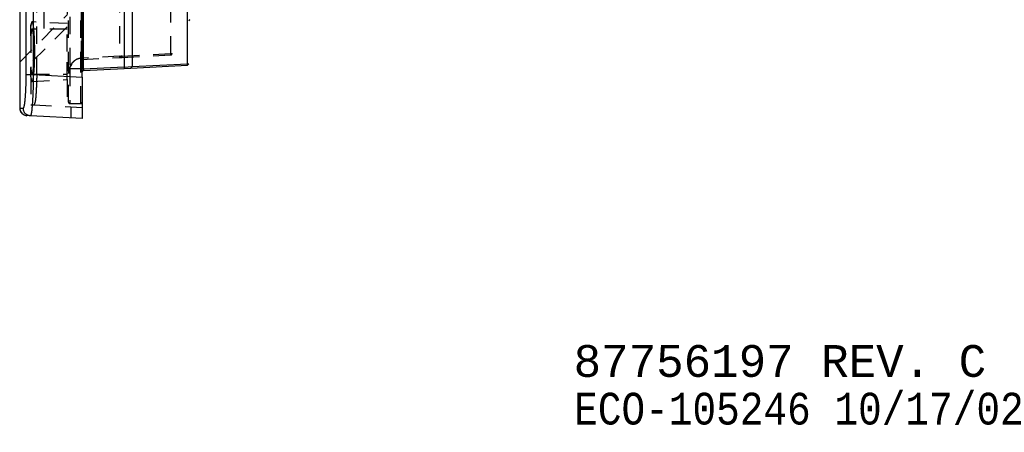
# Model space of a CAD drawing. Extents: x 4.4 to 23.4, y 0.5 to 15.
# Tile 17 of 19: x 16.3 to 23.4, y 0.5 to 3.5. Entities that reach past the tile are written whole.
import ezdxf

# ---------------------------------------------------------------- set-up
doc = ezdxf.new("R2010")
doc.units = 0
doc.linetypes.add('HIDDEN', pattern=[0.1875, 0.125, -0.0625])
doc.layers.add('ACSRY', color=30, linetype='CONTINUOUS')
doc.layers.add('TEXT', color=2, linetype='CONTINUOUS')
doc.styles.get("Standard").update_dxf_attribs({"font": 'monotxt.shx'})

msp = doc.modelspace()

# ---------------------------------------------------------------- linework, layer by layer
at = {"layer": 'ACSRY', "color": 30, "linetype": 'CONTINUOUS'}
for p, q in [((16.2526, 9.0031), (16.2526, 2.8609)), ((16.7054, 3.0846), (16.7054, 8.7794)), ((16.2992, 3.1032), (16.2992, 8.7609)), ((16.3511, 8.7609), (16.3511, 3.1032)), ((16.7149, 3.1427), (16.7149, 8.7213)), ((17.0085, 8.7059), (17.0085, 3.1581)), ((17.0654, 8.7034), (17.0654, 3.1606)), ((17.4663, 3.1821), (17.4663, 8.6819)), ((16.7149, 3.1427), (16.7054, 3.1427)), ((17.0085, 3.1581), (16.7149, 3.1427)), ((16.7149, 3.1327), (17.0085, 3.1481)), ((17.0085, 3.1581), (17.0654, 3.1606)), ((17.0085, 3.1481), (17.0559, 3.1506)), ((17.0559, 3.1506), (17.4659, 3.1721)), ((17.0654, 3.1611), (17.4663, 3.1821)), ((17.4663, 3.1821), (17.4754, 3.1821)), ((16.2992, 3.1032), (16.3511, 3.1032)), ((16.3511, 3.1032), (16.7054, 3.0846)), ((16.7054, 3.0846), (16.7054, 2.785)), ((16.2526, 2.8609), (16.2777, 2.8596)), ((16.6254, 2.7892), (16.6254, 2.8693)), ((16.3296, 2.8047), (16.3045, 2.806)), ((16.7054, 2.785), (16.3296, 2.8047))]:
    msp.add_line(p, q, dxfattribs=at)
at = {"layer": 'ACSRY', "color": 30, "linetype": 'HIDDEN'}
for p, q in [((16.377, 3.102), (16.377, 8.762)), ((16.7002, 3.2221), (16.7002, 8.642)), ((16.9759, 8.6275), (16.9759, 3.2365)), ((17.3463, 3.2559), (17.3463, 8.6081)), ((16.3324, 8.4112), (16.3324, 3.4529)), ((16.5954, 4.112), (16.5954, 3.472)), ((16.6054, 3.144), (16.6054, 3.7465)), ((16.6154, 3.7465), (16.6154, 3.144)), ((16.6954, 3.144), (16.6954, 3.7465)), ((16.2526, 3.194), (16.5954, 3.5368)), ((16.426, 3.561), (16.426, 3.3674)), ((16.3324, 3.3846), (16.3324, 3.4529)), ((16.5954, 3.4491), (16.3324, 3.1861)), ((16.5954, 3.472), (16.3425, 3.4853)), ((16.5954, 3.432), (16.3425, 3.432)), ((16.5954, 3.2695), (16.5954, 3.472)), ((16.3324, 3.3846), (16.3324, 3.1544)), ((16.5954, 3.067), (16.5954, 3.2695)), ((16.9759, 3.2365), (16.7002, 3.2221)), ((16.7002, 3.2121), (16.9759, 3.2265)), ((16.9759, 3.2365), (16.9854, 3.2365)), ((16.9759, 3.2265), (16.9942, 3.2275)), ((16.9945, 3.2375), (16.9854, 3.2365)), ((16.9942, 3.2275), (17.3459, 3.2459)), ((16.9945, 3.2375), (17.3463, 3.2559)), ((17.3463, 3.2559), (17.3554, 3.2559)), ((16.3324, 3.0862), (16.3324, 3.1544)), ((16.6054, 2.904), (16.6054, 3.144)), ((16.6154, 3.144), (16.6054, 3.144)), ((16.6154, 3.144), (16.6154, 2.894)), ((16.6954, 3.144), (16.6154, 3.144)), ((16.6954, 3.144), (16.7054, 3.144)), ((16.6954, 2.894), (16.6954, 3.144)), ((16.3324, 3.0862), (16.3324, 2.8847)), ((16.3425, 3.107), (16.5954, 3.107)), ((16.3425, 3.0538), (16.5954, 3.067)), ((16.5954, 3.067), (16.5954, 2.8709)), ((16.3324, 2.8847), (16.3577, 2.8833)), ((16.3577, 2.8833), (16.7054, 2.8651)), ((16.6154, 2.894), (16.6954, 2.894))]:
    msp.add_line(p, q, dxfattribs=at)
for points in [[(16.3324, 3.4529), (16.334, 3.4634, -0.010895), (16.3359, 3.4721, -0.014892), (16.3378, 3.4789, -0.024736), (16.34, 3.4835, -0.060668), (16.3422, 3.4852, -0.224535), (16.3445, 3.4838, -0.263439), (16.3469, 3.4789, -0.069753), (16.3492, 3.4705, -0.029031), (16.3514, 3.4585, -0.015211), (16.3535, 3.4434, -0.009698), (16.3554, 3.4255, -0.006739), (16.357, 3.4053, -0.00508), (16.3584, 3.3834, -0.004083), (16.3595, 3.3604, -0.003401), (16.3603, 3.337, -0.00293), (16.3608, 3.3138, -0.00253), (16.3611, 3.2914, -0.002414), (16.3612, 3.2695, -0.002214), (16.3611, 3.2476, -0.002214), (16.3608, 3.2252, -0.002417), (16.3603, 3.202, -0.00253), (16.3595, 3.1786, -0.002919), (16.3584, 3.1557, -0.003403), (16.357, 3.1338, -0.004136), (16.3554, 3.1136, -0.005077), (16.3535, 3.0956, -0.006438), (16.3515, 3.0804, -0.009665), (16.3492, 3.0685, -0.017615), (16.3468, 3.0604, -0.030591), (16.3445, 3.0552, -0.033769), (16.3424, 3.0526, -0.177953), (16.34, 3.0555, -0.337305), (16.3366, 3.0669, -0.033337), (16.3324, 3.0862, -0.011181)], [(16.3324, 3.1544), (16.3337, 3.1417, 0.005578), (16.335, 3.1309, 0.007333), (16.3365, 3.1221, 0.011279), (16.338, 3.1151, 0.019037), (16.3397, 3.1101, 0.037976), (16.3416, 3.1073, 0.122469), (16.3435, 3.1075, 0.386295), (16.3455, 3.1108, 0.111842), (16.3475, 3.1176, 0.03517), (16.3494, 3.1275, 0.017557), (16.3511, 3.1406, 0.010346), (16.3526, 3.1561, 0.007066), (16.3539, 3.1737, 0.005277), (16.355, 3.1927, 0.004186), (16.3557, 3.2123, 0.003479), (16.3563, 3.2319, 0.002919), (16.3566, 3.2509, 0.002754), (16.3567, 3.2695, 0.002491), (16.3566, 3.2881, 0.002492), (16.3563, 3.3071, 0.002757), (16.3557, 3.3267, 0.002919), (16.355, 3.3463, 0.003467), (16.3539, 3.3653, 0.004187), (16.3526, 3.3829, 0.005342), (16.3511, 3.3984, 0.00707), (16.3494, 3.4115, 0.00988), (16.3475, 3.4215, 0.017346), (16.3455, 3.4282, 0.041528), (16.3435, 3.4311, 0.129632), (16.3416, 3.4317, 0.188132), (16.3399, 3.4304, 0.296786), (16.338, 3.4239, 0.066241), (16.3355, 3.4084, 0.013083), (16.3324, 3.3846, 0.005293)], [(16.7002, 3.2221), (16.6956, 3.2217, 0.012234), (16.691, 3.2211, 0.012621), (16.6865, 3.2202, 0.012541), (16.6821, 3.2192, 0.012078), (16.6777, 3.2179, 0.011837), (16.6735, 3.2164, 0.011666), (16.6693, 3.2148, 0.011618), (16.6653, 3.213, 0.011638), (16.6614, 3.211, 0.011531), (16.6576, 3.2089, 0.011131), (16.654, 3.2066, 0.01088), (16.6506, 3.2042, 0.010584), (16.6472, 3.2017, 0.010381), (16.644, 3.1991, 0.010163), (16.641, 3.1964, 0.009985), (16.6381, 3.1936, 0.009738), (16.6353, 3.1907, 0.00955), (16.6326, 3.1877, 0.009322), (16.6301, 3.1846, 0.00915), (16.6277, 3.1815, 0.008912), (16.6255, 3.1784, 0.00878), (16.6234, 3.1752, 0.008665), (16.6214, 3.1719, 0.00858), (16.6195, 3.1686, 0.008466), (16.6178, 3.1652, 0.008348), (16.6162, 3.1619, 0.00817), (16.6147, 3.1584, 0.00812), (16.6133, 3.155, 0.008124), (16.612, 3.1515, 0.00781), (16.6108, 3.148, 0.007209), (16.6098, 3.1445, 0.007857), (16.6089, 3.141, 0.009285), (16.608, 3.1373, 0.007094), (16.6073, 3.1338, 0.002557), (16.6068, 3.1307, 0.009822), (16.6063, 3.1267, 0.016785), (16.6058, 3.1204, 0.008228), (16.6054, 3.1122, 0.004373)], [(16.7002, 3.2121), (16.7002, 3.2122, 0.329643), (16.7003, 3.2124, 0.043869), (16.7003, 3.2128, 0.017356), (16.7004, 3.2134, 0.010892), (16.7004, 3.2142, 0.005305), (16.7004, 3.215, 0.002114), (16.7004, 3.2159, 0.004288), (16.7004, 3.2172, 0.004987), (16.7003, 3.2193, 0.002174), (16.7002, 3.2221, 0.00109)], [(16.9759, 3.2365), (16.976, 3.2353, -0.001815), (16.976, 3.2341, -0.00164), (16.9761, 3.2329, -0.001785), (16.9761, 3.2317, -0.002495), (16.9761, 3.2305, -0.002496), (16.9761, 3.2295, -0.00148), (16.9761, 3.2286, -0.004358), (16.9761, 3.2278, -0.01373), (16.976, 3.2271, -0.019685), (16.9759, 3.2265, -0.022754)], [(16.9942, 3.2275), (16.9943, 3.2276, 0.284236), (16.9944, 3.2278, 0.064427), (16.9945, 3.2282, 0.027567), (16.9945, 3.2288, 0.017747), (16.9946, 3.2296, 0.008737), (16.9946, 3.2304, 0.003491), (16.9947, 3.2313, 0.007103), (16.9947, 3.2326, 0.008284), (16.9946, 3.2347, 0.003613), (16.9945, 3.2375, 0.001812)], [(17.3463, 3.2559), (17.3463, 3.2547, -0.003023), (17.3464, 3.2535, -0.002732), (17.3464, 3.2523, -0.002974), (17.3464, 3.251, -0.004156), (17.3464, 3.2499, -0.004153), (17.3464, 3.2489, -0.002458), (17.3464, 3.248, -0.007233), (17.3463, 3.2472, -0.0226), (17.3461, 3.2465, -0.03143), (17.3459, 3.2459, -0.034421)], [(16.6054, 3.1122), (16.6054, 3.1143, -0.005085), (16.6055, 3.1164, -0.005064), (16.6056, 3.1184, -0.005115), (16.6057, 3.1205, -0.005225), (16.6059, 3.1225, -0.005083), (16.6062, 3.1246, -0.004751), (16.6064, 3.1266, -0.005246), (16.6068, 3.1286, -0.006259), (16.6071, 3.1307, -0.004752), (16.6075, 3.1327, -0.001625), (16.6079, 3.1344, -0.006706), (16.6084, 3.1367, -0.011544), (16.6094, 3.1401, -0.005628), (16.6108, 3.1446, -0.002974)], [(16.6111, 3.1455), (16.6118, 3.1474, -0.005228), (16.6125, 3.1493, -0.005109), (16.6133, 3.1513, -0.005145), (16.6142, 3.1532, -0.005335), (16.6151, 3.1551, -0.00521), (16.616, 3.157, -0.004868), (16.6169, 3.1589, -0.005439), (16.618, 3.1608, -0.006593), (16.6191, 3.1627, -0.004951), (16.6201, 3.1645, -0.001543), (16.6211, 3.1661, -0.007173), (16.6225, 3.1682, -0.012459), (16.6248, 3.1713, -0.005988), (16.6278, 3.1753, -0.003119)], [(16.377, 3.102), (16.3769, 3.0779, -0.002997), (16.3765, 3.0532, -0.002476), (16.3759, 3.0277, -0.00272), (16.3749, 3.0021, -0.004016), (16.3735, 2.9772, -0.003814), (16.372, 2.9541, -0.001867), (16.3703, 2.9337, -0.006849), (16.3678, 2.9154, -0.022439), (16.3636, 2.8986, -0.029923), (16.3577, 2.8833, -0.029943)]]:
    msp.add_lwpolyline(points, format="xyb", dxfattribs=at)
at = {"layer": 'ACSRY', "color": 30, "linetype": 'CONTINUOUS'}
for points in [[(16.7149, 3.1427), (16.7148, 3.1419, 0.000992), (16.7148, 3.1412, 0.001024), (16.7148, 3.1404, 0.00104), (16.7147, 3.1396, 0.001062), (16.7147, 3.1389, 0.001111), (16.7147, 3.1382, 0.001181), (16.7147, 3.1375, 0.0013), (16.7147, 3.1369, 0.001481), (16.7147, 3.1362, 0.001663), (16.7147, 3.1357, 0.001838), (16.7147, 3.1351, 0.002351), (16.7147, 3.1346, 0.003322), (16.7147, 3.1342, 0.003273), (16.7147, 3.1338, 0.001387), (16.7147, 3.1335, 0.006077), (16.7147, 3.1332, 0.021835), (16.7148, 3.133, 0.028969), (16.7149, 3.1327, 0.029943)], [(17.0085, 3.1581), (17.0086, 3.1569, -0.001816), (17.0087, 3.1557, -0.001641), (17.0087, 3.1545, -0.001786), (17.0087, 3.1533, -0.002497), (17.0087, 3.1521, -0.002498), (17.0088, 3.1511, -0.001481), (17.0088, 3.1502, -0.004362), (17.0087, 3.1494, -0.013742), (17.0087, 3.1487, -0.019702), (17.0085, 3.1481, -0.022775)], [(17.4659, 3.1721), (17.466, 3.1722, 0.284483), (17.4661, 3.1724, 0.064459), (17.4662, 3.1728, 0.027573), (17.4663, 3.1734, 0.017748), (17.4663, 3.1742, 0.008736), (17.4664, 3.1751, 0.003491), (17.4664, 3.1759, 0.007103), (17.4664, 3.1772, 0.008283), (17.4664, 3.1793, 0.003612), (17.4663, 3.1821, 0.001812)], [(16.2777, 2.8596), (16.2785, 2.8598, 0.107079), (16.2794, 2.8603, 0.08095), (16.2802, 2.8612, 0.052081), (16.2811, 2.8625, 0.034168), (16.2819, 2.8641, 0.02317), (16.2827, 2.8661, 0.016754), (16.2835, 2.8684, 0.012483), (16.2843, 2.8711, 0.00975), (16.2851, 2.8742, 0.007772), (16.2859, 2.8776, 0.006416), (16.2867, 2.8814, 0.005328), (16.2874, 2.8855, 0.004514), (16.2882, 2.89, 0.003854), (16.2889, 2.8948, 0.003352), (16.2896, 2.8999, 0.002942), (16.2903, 2.9054, 0.002628), (16.291, 2.9111, 0.002361), (16.2916, 2.9171, 0.002153), (16.2923, 2.9235, 0.001968), (16.2929, 2.9301, 0.001817), (16.2935, 2.937, 0.001673), (16.294, 2.9441, 0.001546), (16.2946, 2.9515, 0.00144), (16.2951, 2.9592, 0.001356), (16.2956, 2.9671, 0.001276), (16.296, 2.9751, 0.001207), (16.2965, 2.9834, 0.001164), (16.2969, 2.9919, 0.001144), (16.2972, 3.0005, 0.001071), (16.2976, 3.0093, 0.000968), (16.2979, 3.0182, 0.001026), (16.2982, 3.0274, 0.001172), (16.2984, 3.0369, 0.000864), (16.2986, 3.0459, 0.000295), (16.2988, 3.0541, 0.00118), (16.2989, 3.0648, 0.001981), (16.2991, 3.0814, 0.000954), (16.2992, 3.1032, 0.0005)], [(16.3511, 3.1032), (16.351, 3.0914, -0.00061), (16.3508, 3.0796, -0.000615), (16.3507, 3.0679, -0.000617), (16.3504, 3.0562, -0.000618), (16.3502, 3.0446, -0.000625), (16.3499, 3.0331, -0.000634), (16.3496, 3.0217, -0.000647), (16.3493, 3.0104, -0.000663), (16.349, 2.9993, -0.000683), (16.3486, 2.9883, -0.000709), (16.3482, 2.9775, -0.000736), (16.3478, 2.9669, -0.000763), (16.3473, 2.9565, -0.000793), (16.3469, 2.9464, -0.000822), (16.3464, 2.9365, -0.00086), (16.3459, 2.9269, -0.000904), (16.3453, 2.9175, -0.000958), (16.3448, 2.9084, -0.001019), (16.3442, 2.8997, -0.001096), (16.3436, 2.8912, -0.001186), (16.343, 2.8831, -0.001288), (16.3424, 2.8754, -0.001395), (16.3417, 2.868, -0.001527), (16.3411, 2.8609, -0.001679), (16.3404, 2.8543, -0.001866), (16.3397, 2.848, -0.002078), (16.3391, 2.8421, -0.002389), (16.3384, 2.8366, -0.002809), (16.3377, 2.8315, -0.003216), (16.3369, 2.8269, -0.00354), (16.3362, 2.8227, -0.004659), (16.3355, 2.8189, -0.006922), (16.3347, 2.8156, -0.006931), (16.334, 2.8127, -0.002836), (16.3334, 2.8103, -0.013402), (16.3326, 2.8082, -0.046654), (16.3313, 2.8064, -0.052894), (16.3296, 2.8047, -0.044745)], [(16.2526, 2.8609), (16.253, 2.8544, 0.033303), (16.2542, 2.8479, 0.029238), (16.2562, 2.8413, 0.030045), (16.2592, 2.8348, 0.037554), (16.2632, 2.8287, 0.031263), (16.2676, 2.8231, 0.015752), (16.2722, 2.8183, 0.040018), (16.2789, 2.814, 0.067776), (16.2898, 2.8099, 0.036231), (16.3045, 2.806, 0.019288)], [(16.3296, 2.8047), (16.3232, 2.8054, -0.033555), (16.3167, 2.807, -0.029443), (16.3103, 2.8093, -0.030229), (16.304, 2.8127, -0.03773), (16.2981, 2.817, -0.031347), (16.2927, 2.8218, -0.015773), (16.2882, 2.8266, -0.040017), (16.2843, 2.8335, -0.067544), (16.2808, 2.8447, -0.036015), (16.2777, 2.8596, -0.019156)]]:
    msp.add_lwpolyline(points, format="xyb", dxfattribs=at)
for centre, radius, start, end in [((17.4854, 3.4905), 0.01, 92.99999, 180.00001), ((17.0554, 3.1606), 0.01, 273.00003, 359.9972), ((17.4654, 3.1821), 0.01, 272.99999, 359.99999), ((16.7154, 3.1228), 0.01, 92.99999, 180.00001), ((16.3074, 2.8609), 0.055, 179.99999, 267)]:
    msp.add_arc(centre, radius, start, end, dxfattribs=at)
at = {"layer": 'ACSRY', "color": 30, "linetype": 'HIDDEN'}
for centre, radius, start, end in [((16.9754, 3.2365), 0.01, 273, 0), ((17.3454, 3.2559), 0.01, 272.99999, 0.00001), ((16.7054, 3.1122), 0.1, 140.91016, 160.58871), ((16.6154, 2.904), 0.01, 179.99999, 270), ((16.6954, 2.904), 0.01, 269.99999, 0.00001)]:
    msp.add_arc(centre, radius, start, end, dxfattribs=at)

# ---------------------------------------------------------------- texts
at = {"layer": 'TEXT', "color": 2, "linetype": 'CONTINUOUS'}
for s, p in [('87756197 REV. C', (20.2616, 0.9158)), ('ECO-105246 10/17/02', (20.2616, 0.5708))]:
    msp.add_text(s, height=0.23, dxfattribs=at).set_placement(p)

doc.saveas('drawing.dxf')
